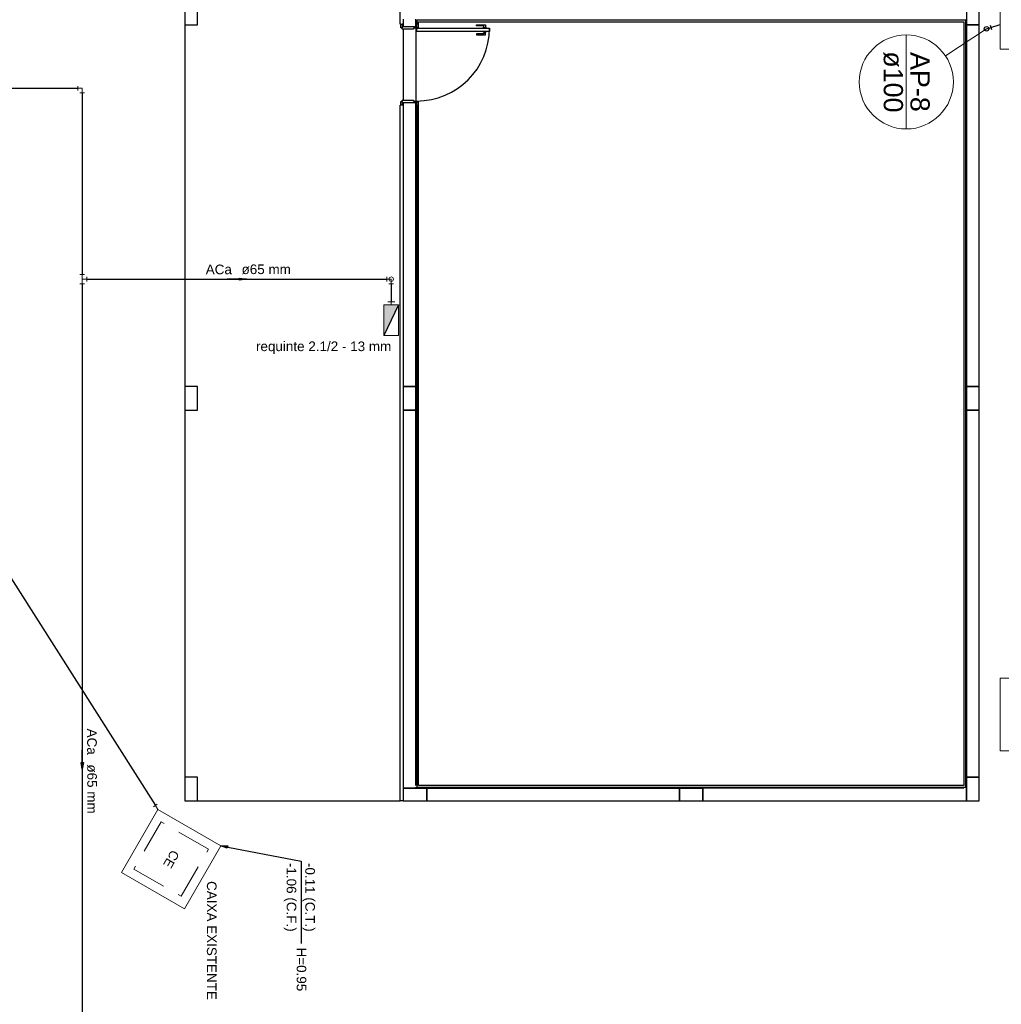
# Model space of a CAD drawing. Header units: millimetres. Extents: x 0 to 354, y 0 to 59.
# Tile 6 of 84: x 40 to 54, y 20 to 34. Entities that reach past the tile are written whole.
import ezdxf

# ---------------------------------------------------------------- set-up
doc = ezdxf.new("R2010")
doc.units = ezdxf.units.MM
doc.linetypes.add('DASHED', pattern=[0.75, 0.5, -0.25])
for name, color, linetype, lineweight in [('AF-Tubos detalhe', 152, 'Continuous', 30), ('AP-Colunas', 196, 'Continuous', 30), ('AP-Indicação coluna', 2, 'Continuous', 20), ('AP-Textos coluna', 2, 'Continuous', 20), ('AP-Tubos', 196, 'Continuous', 30), ('HI-Conexões', 14, 'Continuous', 20), ('HI-Conexões detalhe', 14, 'Continuous', 20), ('HI-Sentido tubo', 14, 'Continuous', 20), ('HI-Textos conexão', 1, 'Continuous', 20), ('HI-Textos tubo', 1, 'Continuous', 20), ('HI-Tubos', 14, 'Continuous', 30), ('HI-Tubos detalhe', 14, 'Continuous', 30), ('Simbolos', 3, 'Continuous', 20), ('Simbolos_int', 1, 'Continuous', 5), ('TQ-Conexões', 32, 'Continuous', 20), ('TQ-Tubos', 32, 'Continuous', 30)]:
    doc.layers.add(name, color=color, linetype=linetype, lineweight=lineweight)
doc.styles.add('Arial', font='arial.ttf')
doc.styles.get("Standard").update_dxf_attribs({"font": 'arial.ttf'})
doc.dimstyles.get("Standard").update_dxf_attribs({"dimtxt": 0.18, "dimasz": 0.18, "dimexe": 0.18, "dimexo": 0.0625, "dimgap": 0.09, "dimtad": 0, "dimtih": 1, "dimtoh": 1, "dimdec": 4, "dimzin": 0, "dimdsep": 46, "dimtxsty": 'Standard', "dimcen": 0.09, "dimadec": 0, "dimazin": 0, "dimtfac": 1, "dimtdec": 4, "dimtofl": 0, "dimtmove": 0, "dimatfit": 3, "dimfxl": 1, "dimtolj": 1, "dimtzin": 0, "dimarcsym": 0})

msp = doc.modelspace()

# ---------------------------------------------------------------- hatches: boundary and pattern name
at = {"layer": 'Simbolos_int', "linetype": 'Continuous'}
msp.add_hatch(color=256, dxfattribs=at).paths.add_polyline_path([(45.3257, 30.2805), (45.1077, 30.2805), (45.1077, 29.8335)])

# ---------------------------------------------------------------- linework, layer by layer
at = {"color": 1}
for p, q in [((42.19, 34.7392), (42.19, 34.3922)), ((42.377, 34.3922), (42.377, 34.7392)), ((45.35, 34.3992), (45.35, 34.7322)), ((53.657, 34.7392), (53.657, 34.3922)), ((53.844, 34.3922), (53.844, 34.7392)), ((42.19, 34.3922), (42.377, 34.3922)), ((42.19, 34.3922), (42.19, 29.0862)), ((45.357, 34.3992), (45.35, 34.3992)), ((45.357, 34.3992), (45.377, 34.3992)), ((45.357, 34.3462), (45.357, 34.3992)), ((45.39, 34.3992), (45.377, 34.3992)), ((45.377, 34.3992), (45.377, 34.3462)), ((45.39, 34.4722), (45.39, 34.3662)), ((45.577, 34.3662), (45.577, 34.4722)), ((45.577, 34.4062), (45.59, 34.4062)), ((45.59, 34.4592), (45.59, 34.4062)), ((53.644, 34.4592), (45.59, 34.4592)), ((45.59, 34.4062), (45.61, 34.4062)), ((45.59, 34.3522), (45.59, 34.4062)), ((45.61, 34.4062), (45.617, 34.4062)), ((45.61, 34.4062), (45.61, 34.3522)), ((45.617, 34.4062), (45.617, 34.4322)), ((45.617, 34.4322), (53.617, 34.4322)), ((46.469, 34.3762), (46.469, 34.3882)), ((46.469, 34.3882), (46.601, 34.3882)), ((46.601, 34.3882), (46.601, 34.3462)), ((53.617, 34.4322), (53.617, 23.2322)), ((53.644, 23.2062), (53.644, 34.4592)), ((53.657, 23.1922), (53.657, 34.4722)), ((53.657, 34.3922), (53.844, 34.3922)), ((53.844, 34.3922), (53.657, 34.3922)), ((53.657, 34.3922), (53.657, 29.0862)), ((53.844, 29.0862), (53.844, 34.3922)), ((45.377, 34.3462), (45.357, 34.3462)), ((45.377, 34.3662), (45.59, 34.3662)), ((45.377, 34.3262), (45.377, 34.3462)), ((45.544, 34.3262), (45.377, 34.3262)), ((45.39, 34.3262), (45.39, 33.2862)), ((45.544, 34.3392), (45.544, 34.3262)), ((45.59, 34.3392), (45.544, 34.3392)), ((45.577, 34.3392), (45.577, 33.2722)), ((45.61, 34.3522), (45.59, 34.3522)), ((45.59, 34.3522), (45.59, 34.3392)), ((45.59, 34.3392), (46.657, 34.3392)), ((45.59, 34.2922), (45.59, 34.3392)), ((46.657, 34.2922), (45.59, 34.2922)), ((46.575, 34.3762), (46.469, 34.3762)), ((46.575, 34.2562), (46.469, 34.2562)), ((46.469, 34.2562), (46.469, 34.2432)), ((46.469, 34.2432), (46.601, 34.2432)), ((46.56, 34.3462), (46.56, 34.3392)), ((46.588, 34.3462), (46.56, 34.3462)), ((46.56, 34.2852), (46.56, 34.2922)), ((46.588, 34.2852), (46.56, 34.2852)), ((46.575, 34.3462), (46.575, 34.3762)), ((46.575, 34.2852), (46.575, 34.2562)), ((46.616, 34.3462), (46.588, 34.3462)), ((46.616, 34.2852), (46.588, 34.2852)), ((46.601, 34.2432), (46.601, 34.2852)), ((46.616, 34.3392), (46.616, 34.3462)), ((46.616, 34.2922), (46.616, 34.2852)), ((46.657, 34.3392), (46.657, 34.2922)), ((45.357, 33.2662), (45.377, 33.2662)), ((45.357, 33.2122), (45.357, 33.2662)), ((45.377, 33.2662), (45.377, 33.2862)), ((45.377, 33.2862), (45.544, 33.2862)), ((45.377, 33.2662), (45.377, 33.2122)), ((45.59, 33.2462), (45.377, 33.2462)), ((45.39, 33.2462), (45.39, 29.0862)), ((45.544, 33.2862), (45.544, 33.2722)), ((45.544, 33.2722), (45.59, 33.2722)), ((45.577, 29.0862), (45.577, 33.2462)), ((45.59, 33.2722), (45.59, 33.2592)), ((45.59, 33.2592), (45.61, 33.2592)), ((45.59, 33.2062), (45.59, 33.2592)), ((45.61, 33.2592), (45.61, 33.2062)), ((45.35, 23.0062), (45.35, 33.2122)), ((45.357, 33.2122), (45.35, 33.2122)), ((45.377, 33.2122), (45.357, 33.2122)), ((45.39, 33.2122), (45.377, 33.2122)), ((45.59, 33.2062), (45.577, 33.2062)), ((45.59, 33.2062), (45.59, 23.2062)), ((45.61, 33.2062), (45.59, 33.2062)), ((45.617, 33.2062), (45.61, 33.2062)), ((45.617, 23.2322), (45.617, 33.2062)), ((42.377, 29.0862), (42.19, 29.0862)), ((42.19, 29.0862), (42.19, 28.7392)), ((42.377, 28.7392), (42.377, 29.0862)), ((45.577, 29.0862), (45.39, 29.0862)), ((45.39, 29.0862), (45.39, 28.7392)), ((45.39, 29.0862), (45.577, 29.0862)), ((45.577, 28.7392), (45.577, 29.0862)), ((45.577, 29.0862), (45.577, 28.7392)), ((53.844, 29.0862), (53.657, 29.0862)), ((53.657, 29.0862), (53.657, 28.7392)), ((53.657, 29.0862), (53.844, 29.0862)), ((53.844, 28.7392), (53.844, 29.0862)), ((42.19, 28.7392), (42.377, 28.7392)), ((42.19, 28.7392), (42.19, 23.3522)), ((45.39, 28.7392), (45.577, 28.7392)), ((45.39, 28.7392), (45.39, 23.1922)), ((45.577, 28.7392), (45.39, 28.7392)), ((45.577, 23.2322), (45.577, 28.7392)), ((53.657, 28.7392), (53.844, 28.7392)), ((53.844, 28.7392), (53.657, 28.7392)), ((53.657, 28.7392), (53.657, 23.3522)), ((53.844, 23.3522), (53.844, 28.7392)), ((42.377, 23.3522), (42.19, 23.3522)), ((42.19, 23.3522), (42.19, 23.0062)), ((42.377, 23.0062), (42.377, 23.3522)), ((53.844, 23.3522), (53.657, 23.3522)), ((53.657, 23.3522), (53.657, 23.0062)), ((53.657, 23.3522), (53.844, 23.3522)), ((53.844, 23.0062), (53.844, 23.3522)), ((45.737, 23.1922), (45.39, 23.1922)), ((45.39, 23.1922), (45.39, 23.0062)), ((45.39, 23.1922), (45.577, 23.1922)), ((45.577, 23.2062), (45.577, 23.1922)), ((45.577, 23.1922), (49.79, 23.1922)), ((45.59, 23.2062), (53.644, 23.2062)), ((53.617, 23.2322), (45.617, 23.2322)), ((45.737, 23.0062), (45.737, 23.1922)), ((49.444, 23.1922), (45.737, 23.1922)), ((45.737, 23.1922), (45.737, 23.0062)), ((49.79, 23.1922), (49.444, 23.1922)), ((49.444, 23.1922), (49.444, 23.0062)), ((49.444, 23.0062), (49.444, 23.1922)), ((49.79, 23.0062), (49.79, 23.1922)), ((53.617, 23.1922), (49.79, 23.1922)), ((49.79, 23.1922), (49.79, 23.0062)), ((53.644, 23.1922), (53.657, 23.1922)), ((53.657, 23.0062), (53.657, 23.1922)), ((42.19, 23.0062), (42.377, 23.0062)), ((42.377, 23.0062), (45.35, 23.0062)), ((45.39, 23.0062), (45.35, 23.0062)), ((45.39, 23.0062), (45.737, 23.0062)), ((45.737, 23.0062), (49.444, 23.0062)), ((49.444, 23.0062), (49.79, 23.0062)), ((49.79, 23.0062), (53.657, 23.0062)), ((53.657, 23.0062), (53.844, 23.0062))]:
    msp.add_line(p, q, dxfattribs=at)
msp.add_line((45.3257, 30.2805), (45.1077, 29.8335))
msp.add_arc((45.591, 34.3392), 1.0667, 269.968, 359.9678, dxfattribs=at)
at = {"layer": 'AP-Colunas', "linetype": 'Continuous'}
for p, q in [((54.004, 34.3842), (54.0242, 34.3207)), ((53.9506, 34.3322), (54.0141, 34.3524))]:
    msp.add_line(p, q, dxfattribs=at)
msp.add_circle((53.9506, 34.3322), 0.0333, dxfattribs=at)
at = {"layer": 'AP-Indicação coluna'}
for p, q in [((52.7732, 34.2427), (52.7732, 32.8627)), ((53.9506, 34.3322), (53.3485, 33.9336))]:
    msp.add_line(p, q, dxfattribs=at)
msp.add_circle((52.7732, 33.5527), 0.69, dxfattribs=at)
at = {"layer": 'AP-Tubos'}
msp.add_line((54.0141, 34.3524), (54.151, 34.396), dxfattribs=at)
at = {"layer": 'HI-Conexões', "linetype": 'Continuous'}
for p, q in [((40.6167, 33.4927), (40.6167, 33.426)), ((40.6833, 33.4594), (40.6167, 33.4594)), ((40.7167, 33.3927), (40.65, 33.3927)), ((40.6833, 33.4594), (40.6833, 33.3927)), ((40.7165, 30.7256), (40.6498, 30.7256)), ((40.6833, 30.659), (40.6832, 30.7256)), ((40.6833, 30.659), (40.75, 30.659)), ((40.6833, 30.659), (40.6833, 30.5923)), ((40.75, 30.6923), (40.75, 30.6256)), ((45.15, 30.6922), (45.15, 30.6255)), ((45.2167, 30.6589), (45.15, 30.6589)), ((40.7167, 30.5923), (40.65, 30.5923))]:
    msp.add_line(p, q, dxfattribs=at)
msp.add_circle((45.2167, 30.6589), 0.0333, dxfattribs=at)
at = {"layer": 'HI-Conexões detalhe', "linetype": 'Continuous'}
for p, q in [((45.2167, 30.6589), (45.2167, 30.5922)), ((45.25, 30.5922), (45.1833, 30.5922))]:
    msp.add_line(p, q, dxfattribs=at)
msp.add_circle((45.2167, 30.6589), 0.0333, dxfattribs=at)
at = {"layer": 'HI-Tubos'}
for p, q in [((25.3635, 33.4594), (40.6167, 33.4594)), ((40.6833, 33.3927), (40.6833, 30.7256)), ((40.75, 30.6589), (45.15, 30.6589)), ((40.6833, 30.5923), (40.6833, 16.6322))]:
    msp.add_line(p, q, dxfattribs=at)
at = {"layer": 'HI-Tubos detalhe'}
msp.add_line((45.2167, 30.5922), (45.2167, 30.3255), dxfattribs=at)
at = {"layer": 'Simbolos'}
for p, q in [((45.2167, 30.3255), (45.1657, 30.3255)), ((45.2167, 30.2805), (45.2167, 30.3255)), ((45.2167, 30.3255), (45.2677, 30.3255))]:
    msp.add_line(p, q, dxfattribs=at)
at = {"layer": 'Simbolos', "linetype": 'Continuous'}
for points in [[(54.151, 35.0987), (54.151, 34.0327), (55.217, 34.0327), (55.217, 35.0987), (54.151, 35.0987)], [(54.151, 24.8082), (54.151, 23.7422), (55.217, 23.7422), (55.217, 24.8082), (54.151, 24.8082)], [(41.7928, 22.8802), (41.2592, 21.9562), (42.1832, 21.4232), (42.7168, 22.3472), (41.7928, 22.8802)]]:
    msp.add_lwpolyline(points, close=True, dxfattribs=at)
at = {"layer": 'Simbolos'}
msp.add_lwpolyline([(45.1077, 30.2805), (45.1077, 29.8335), (45.3257, 29.8335), (45.3257, 30.2805), (45.1077, 30.2805)], close=True, dxfattribs=at)
at = {"layer": 'Simbolos_int', "linetype": 'DASHED'}
msp.add_lwpolyline([(41.8415, 22.6992), (41.4414, 22.0062), (42.1342, 21.6062), (42.5343, 22.2992), (41.8415, 22.6992)], close=True, dxfattribs=at)
at = {"layer": 'TQ-Conexões', "linetype": 'Continuous'}
for p, q in [((41.7289, 22.9192), (41.7852, 22.9552)), ((41.7928, 22.8802), (41.7571, 22.9372))]:
    msp.add_line(p, q, dxfattribs=at)
at = {"layer": 'TQ-Tubos'}
msp.add_line((36.0503, 31.9136), (41.7571, 22.9372), dxfattribs=at)

# ---------------------------------------------------------------- texts
at = {"layer": 'AF-Tubos detalhe', "char_height": 0.1412, "attachment_point": 7, "rotation": 270, "line_spacing_factor": 0.798, "style": 'Arial'}
for s, insert, width in [('-1.06 (C.F.)', (43.64, 22.0952), 2.03328), ('-0.11 (C.T.)', (43.913, 22.0952), 2.03328), ('CAIXA EXISTENTE', (42.5106, 21.8292), 2.5416), ('H=0.95', (43.8276, 20.8542), 1.01664)]:
    msp.add_mtext(s, dxfattribs=dict(at, insert=insert, width=width))
at = {"layer": 'AP-Textos coluna', "char_height": 0.2824, "width": 1.35552, "attachment_point": 8, "rotation": 270, "line_spacing_factor": 0.798, "style": 'Arial'}
for s, insert in [('ø100', (52.4342, 33.5532)), ('AP-8', (52.8302, 33.5532))]:
    msp.add_mtext(s, dxfattribs=dict(at, insert=insert))
at = {"layer": 'HI-Textos conexão', "insert": (45.217, 29.5612), "char_height": 0.1412, "width": 3.72768, "attachment_point": 9, "rotation": 0.00021, "line_spacing_factor": 0.798, "style": 'Arial'}
msp.add_mtext('requinte 2.1/2 - 13 mm', dxfattribs=at)
at = {"layer": 'HI-Textos tubo', "char_height": 0.1412, "line_spacing_factor": 0.798, "style": 'Arial'}
for s, insert, width, attachment_point, rotation in [('ACa', (42.879, 30.7298), 0.50832, 9, 0.00021), ('ø65 mm', (43.021, 30.7298), 1.01664, 7, 0.00021), ('ACa', (40.7536, 23.6822), 0.50832, 9, 270), ('ø65 mm', (40.7536, 23.5412), 1.01664, 7, 270)]:
    msp.add_mtext(s, dxfattribs=dict(at, insert=insert, width=width, attachment_point=attachment_point, rotation=rotation))
at = {"layer": 'Simbolos', "insert": (41.9959, 22.2998), "char_height": 0.13619, "width": 0.509738, "attachment_point": 7, "rotation": 239.99504, "line_spacing_factor": 0.798, "style": 'Arial'}
msp.add_mtext('CE', dxfattribs=at)

# ---------------------------------------------------------------- leaders
at = {"layer": 'AF-Tubos detalhe'}
msp.add_leader([(42.7168, 22.3472), (43.8965, 22.1192), (43.8965, 20.9112)], dimstyle='Standard', override={"dimasz": 0.1, "dimldrblk": 'CLOSED'}, dxfattribs=at)
at = {"layer": 'HI-Sentido tubo'}
for points in [[(43.0912, 30.6589), (42.8088, 30.6589)], [(40.6833, 23.4712), (40.6833, 23.7532)]]:
    msp.add_leader(points, dimstyle='Standard', override={"dimasz": 0.1, "dimldrblk": 'CLOSED'}, dxfattribs=at)

doc.saveas('drawing.dxf')
